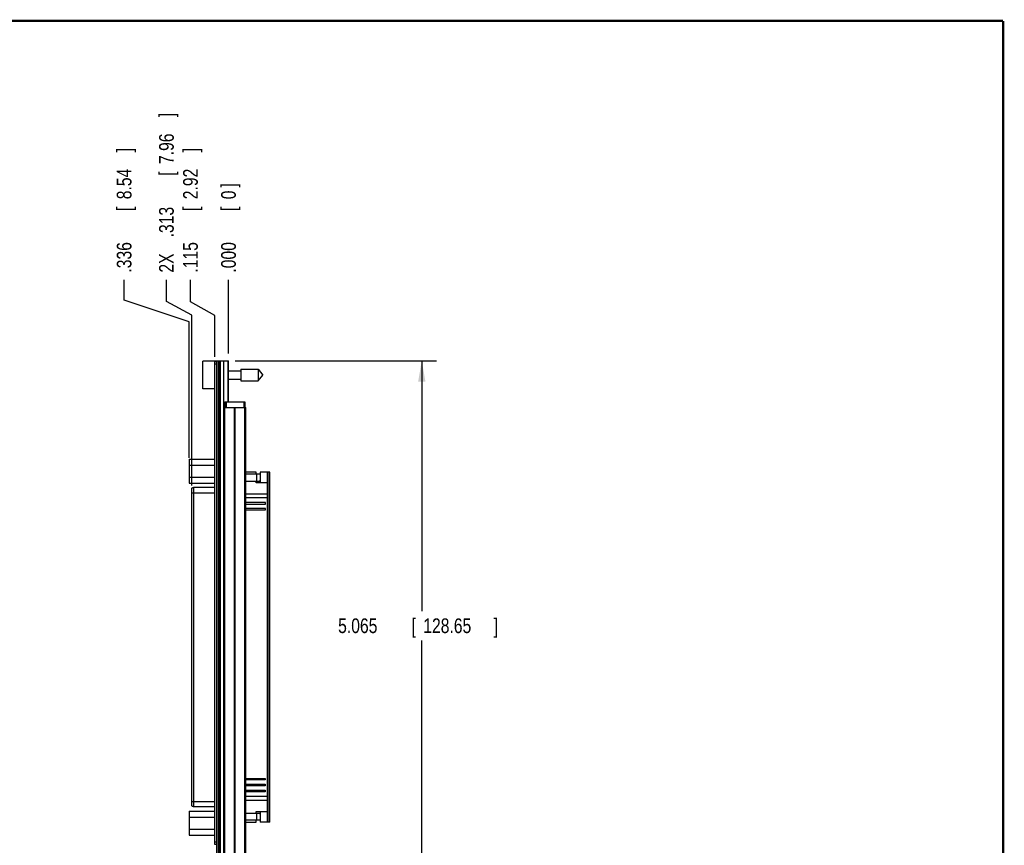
# Model space of a CAD drawing. Header units: inches. Extents: x 0.2 to 16.8, y 0.1 to 10.8.
# Tile 15 of 15: x 8.4 to 16.8, y 3.7 to 10.8. Entities that reach past the tile are written whole.
import ezdxf

# ---------------------------------------------------------------- set-up
doc = ezdxf.new("R2010")
doc.units = ezdxf.units.IN
doc.header["$LTSCALE"] = 0.935
doc.header["$MEASUREMENT"] = 0
doc.layers.get('0').update_dxf_attribs({"linetype": 'CONTINUOUS'})
doc.layers.add('DIMENSIONS', color=7, linetype='CONTINUOUS')
doc.styles.get("Standard").update_dxf_attribs({"font": 'txt', "width": 0.8})
doc.dimstyles.new('DIMSTYLE_1', dxfattribs={"dimtxt": 0.125, "dimasz": 0.18, "dimexe": 0.18, "dimexo": 0.0625, "dimgap": 0.09, "dimtad": 0, "dimtih": 1, "dimtoh": 1, "dimdec": 3, "dimzin": 4, "dimdsep": 46, "dimtxsty": 'STANDARD', "dimblk": '_FILLED', "dimblk1": '_FILLED', "dimblk2": '_FILLED', "dimcen": 0.09, "dimadec": 0, "dimazin": 0, "dimtp": 0.001, "dimtm": 0.001, "dimtfac": 1, "dimtdec": 3, "dimtofl": 0, "dimtmove": 0, "dimatfit": 3, "dimldrblk": '_FILLED', "dimfxl": 1, "dimtolj": 1, "dimtzin": 4, "dimarcsym": 0})
doc.dimstyles.new('DIMSTYLE_2', dxfattribs={"dimtxt": 0.125, "dimasz": 0.18, "dimexe": 0.18, "dimexo": 0.0625, "dimgap": 0.09, "dimtad": 0, "dimtih": 1, "dimtoh": 1, "dimdec": 3, "dimzin": 4, "dimdsep": 46, "dimtxsty": 'STANDARD', "dimblk": '_FILLED', "dimblk1": '_FILLED', "dimblk2": '_FILLED', "dimcen": 0.09, "dimadec": 0, "dimazin": 0, "dimtp": 0.001, "dimtm": 0.001, "dimtfac": 1, "dimtdec": 3, "dimtofl": 0, "dimtmove": 0, "dimatfit": 3, "dimldrblk": '_FILLED', "dimfxl": 1, "dimtolj": 1, "dimtzin": 4, "dimarcsym": 0})

# ---------------------------------------------------------------- blocks, each defined once
blk = doc.blocks.new('_FILLED')
at = {"color": 0, "linetype": 'BYBLOCK'}
blk.add_solid([(0, 0), (-1, 0.174), (-1, -0.174)], dxfattribs=at)
blk = doc.blocks.new('*D0')
at = {"layer": 'DIMENSIONS', "color": 2, "linetype": 'CONTINUOUS'}
for p, q in [((10.2107, 7.864), (11.9242, 7.864)), ((11.7992, 7.864), (11.7992, 5.7313)), ((11.7992, 2.7991), (11.7992, 5.4813)), ((10.2157, 2.7991), (11.9242, 2.7991))]:
    blk.add_line(p, q, dxfattribs=at)
at = {"layer": 'DIMENSIONS', "color": 2, "linetype": 'CONTINUOUS', "xscale": 0.18, "yscale": 0.18, "zscale": 0.18}
for p, rotation in [((11.7992, 7.864), 90), ((11.7992, 2.7991), 270)]:
    blk.add_blockref('_FILLED', p, dxfattribs=dict(at, rotation=rotation))
at = {"layer": 'DIMENSIONS', "color": 2, "linetype": 'CONTINUOUS', "width": 0.8}
for s, p in [('5.065', (11.0867, 5.5438)), ('[', (11.7117, 5.5438)), ('128.65', (11.8117, 5.5438)), (']', (12.4117, 5.5438))]:
    blk.add_text(s, height=0.125, dxfattribs=at).set_placement(p)
blk = doc.blocks.new('*D1')
at = {"layer": 'DIMENSIONS', "color": 2, "linetype": 'CONTINUOUS'}
for p, q in [((9.8291, 8.3643), (9.8291, 8.5515)), ((10.0382, 8.2483), (9.8291, 8.3643)), ((10.0382, 7.8965), (10.0382, 8.2483))]:
    blk.add_line(p, q, dxfattribs=at)
at = {"layer": 'DIMENSIONS', "color": 2, "linetype": 'CONTINUOUS', "width": 0.8}
for s, p in [(']', (9.8916, 9.639)), ('2.92', (9.8916, 9.239)), ('[', (9.8916, 9.139)), ('.115', (9.8916, 8.614))]:
    blk.add_text(s, height=0.125, rotation=90, dxfattribs=at).set_placement(p)
blk = doc.blocks.new('*D2')
at = {"layer": 'DIMENSIONS', "color": 2, "linetype": 'CONTINUOUS'}
for p, q in [((9.2644, 8.3791), (9.2644, 8.5515)), ((9.8169, 8.196), (9.2644, 8.3791)), ((9.8169, 7.0377), (9.8169, 8.196))]:
    blk.add_line(p, q, dxfattribs=at)
at = {"layer": 'DIMENSIONS', "color": 2, "linetype": 'CONTINUOUS', "width": 0.8}
for s, p in [(']', (9.3269, 9.639)), ('8.54', (9.3269, 9.239)), ('[', (9.3269, 9.139)), ('.336', (9.3269, 8.614))]:
    blk.add_text(s, height=0.125, rotation=90, dxfattribs=at).set_placement(p)
blk = doc.blocks.new('*D3')
at = {"layer": 'DIMENSIONS', "color": 2, "linetype": 'CONTINUOUS'}
blk.add_line((10.1532, 7.9265), (10.1532, 8.5515), dxfattribs=at)
at = {"layer": 'DIMENSIONS', "color": 2, "linetype": 'CONTINUOUS', "width": 0.8}
for s, p in [(']', (10.2157, 9.339)), ('0', (10.2157, 9.239)), ('[', (10.2157, 9.139)), ('.000', (10.2157, 8.614))]:
    blk.add_text(s, height=0.125, rotation=90, dxfattribs=at).set_placement(p)
blk = doc.blocks.new('*D13')
at = {"layer": 'DIMENSIONS', "color": 2, "linetype": 'CONTINUOUS'}
for p, q in [((9.6245, 8.3669), (9.6245, 8.5515)), ((9.8397, 8.2509), (9.6245, 8.3669)), ((9.8397, 6.8015), (9.8397, 8.2509))]:
    blk.add_line(p, q, dxfattribs=at)
at = {"layer": 'DIMENSIONS', "color": 2, "linetype": 'CONTINUOUS', "width": 0.8}
for s, p in [(']', (9.687, 9.939)), ('7.96', (9.687, 9.539)), ('[', (9.687, 9.439)), ('.313', (9.687, 8.914)), ('2X ', (9.687, 8.614))]:
    blk.add_text(s, height=0.125, rotation=90, dxfattribs=at).set_placement(p)

msp = doc.modelspace()

# ---------------------------------------------------------------- linework, layer by layer
at = {"color": 7, "linetype": 'CONTINUOUS'}
for p, q in [((9.9332, 7.6235), (9.9332, 7.8605)), ((10.0532, 7.8605), (9.9332, 7.8605)), ((10.0382, 3.744), (10.0382, 7.854)), ((10.0532, 7.854), (10.0382, 7.854)), ((10.0532, 7.834), (10.0382, 7.834)), ((10.0532, 3.421), (10.0532, 7.864)), ((10.0532, 7.864), (10.1532, 7.864)), ((10.0652, 7.864), (10.0652, 3.421)), ((10.0712, 7.864), (10.0712, 3.421)), ((10.0832, 7.864), (10.0832, 3.421)), ((10.1124, 3.421), (10.1124, 7.864)), ((10.1482, 7.864), (10.1482, 7.514)), ((10.1532, 7.514), (10.1532, 7.864)), ((9.9332, 7.7558), (9.9311, 7.7558)), ((9.9311, 7.7283), (9.9332, 7.7283)), ((10.1532, 7.7771), (10.2569, 7.7771)), ((10.2569, 7.7913), (10.2569, 7.6928)), ((10.2569, 7.7913), (10.4049, 7.7913)), ((10.4049, 7.7913), (10.4049, 7.6928)), ((10.4049, 7.7913), (10.4462, 7.742)), ((10.4049, 7.6928), (10.4462, 7.742)), ((10.1532, 7.707), (10.2569, 7.707)), ((10.2569, 7.6928), (10.4049, 7.6928)), ((10.0382, 7.6235), (9.9332, 7.6235)), ((10.1142, 3.464), (10.1142, 7.464)), ((10.1142, 7.464), (10.3022, 7.464)), ((10.1231, 3.464), (10.1231, 7.464)), ((10.1232, 7.514), (10.1232, 7.464)), ((10.1232, 7.514), (10.2932, 7.514)), ((10.1332, 7.514), (10.1332, 7.464)), ((10.1532, 7.5295), (10.1482, 7.5295)), ((10.205, 3.464), (10.205, 7.464)), ((10.2113, 3.464), (10.2113, 7.464)), ((10.2832, 7.514), (10.2832, 7.464)), ((10.2932, 7.514), (10.2932, 7.464)), ((10.2932, 3.464), (10.2932, 7.464)), ((10.3022, 3.464), (10.3022, 7.464)), ((9.8169, 7.0264), (9.8169, 6.8218)), ((9.8169, 7.0264), (10.0382, 7.0264)), ((9.8169, 6.9752), (10.0382, 6.9752)), ((10.3887, 6.9145), (10.3022, 6.9145)), ((10.4217, 6.8985), (10.3022, 6.8985)), ((10.3887, 6.8985), (10.3887, 6.9145)), ((10.3947, 6.8385), (10.3947, 6.8985)), ((10.4217, 6.8985), (10.4217, 6.8385)), ((10.4237, 6.9145), (10.4237, 6.8245)), ((10.5057, 6.9145), (10.4237, 6.9145)), ((10.4856, 3.9345), (10.4857, 6.9145)), ((10.4981, 3.9345), (10.4982, 6.9145)), ((10.5056, 3.9345), (10.5057, 6.9145)), ((9.8169, 6.8729), (10.0382, 6.8729)), ((9.8169, 6.8218), (10.0382, 6.8218)), ((10.3022, 6.8385), (10.4229, 6.8385)), ((10.3887, 6.8245), (10.3887, 6.8385)), ((10.4857, 6.8245), (10.3887, 6.8245)), ((10.4229, 6.8465), (10.4237, 6.8475)), ((10.4229, 6.8385), (10.4229, 6.8465)), ((9.8396, 4.08), (9.8397, 6.769)), ((9.8397, 6.739), (10.0382, 6.739)), ((9.8547, 6.784), (9.8546, 4.065)), ((10.0382, 6.784), (9.8547, 6.784)), ((10.3022, 6.7295), (10.4857, 6.7295)), ((10.4857, 6.6945), (10.3022, 6.6945)), ((10.4682, 6.656), (10.3022, 6.656)), ((10.3022, 6.643), (10.4682, 6.643)), ((10.4682, 6.643), (10.4682, 6.656)), ((10.4682, 6.606), (10.3022, 6.606)), ((10.3022, 6.593), (10.4682, 6.593)), ((10.4682, 6.593), (10.4682, 6.606)), ((10.3022, 4.306), (10.4656, 4.306)), ((10.4656, 4.293), (10.3022, 4.293)), ((10.4656, 4.306), (10.4656, 4.293)), ((10.3022, 4.256), (10.4656, 4.256)), ((10.4656, 4.243), (10.3022, 4.243)), ((10.3022, 4.206), (10.4656, 4.206)), ((10.4656, 4.193), (10.3022, 4.193)), ((10.4656, 4.256), (10.4656, 4.243)), ((10.4656, 4.206), (10.4656, 4.193)), ((9.8396, 4.11), (10.0382, 4.11)), ((10.3022, 4.1545), (10.4856, 4.1545)), ((10.3022, 4.1195), (10.4856, 4.1195)), ((9.8169, 4.0264), (10.0382, 4.0264)), ((9.8169, 4.0264), (9.8169, 3.8218)), ((9.8546, 4.065), (9.8517, 4.0653)), ((10.0382, 4.065), (9.8546, 4.065)), ((9.8169, 3.9752), (10.0382, 3.9752)), ((10.3022, 4.0105), (10.4229, 4.0105)), ((10.4216, 3.9505), (10.3022, 3.9505)), ((10.3886, 4.0245), (10.4856, 4.0245)), ((10.3886, 4.0105), (10.3886, 4.0245)), ((10.3886, 3.9345), (10.3886, 3.9505)), ((10.3946, 3.9505), (10.3946, 4.0105)), ((10.4216, 4.0105), (10.4216, 3.9505)), ((10.4229, 4.0025), (10.4229, 4.0105)), ((10.4236, 4.0014), (10.4229, 4.0025)), ((10.4236, 4.0245), (10.4236, 3.9345)), ((9.8169, 3.8729), (10.0382, 3.8729)), ((10.3022, 3.9345), (10.3886, 3.9345)), ((10.5056, 3.9345), (10.4236, 3.9345)), ((9.8169, 3.8218), (10.0382, 3.8218)), ((10.0532, 3.764), (10.0382, 3.764)), ((10.0532, 3.744), (10.0382, 3.744))]:
    msp.add_line(p, q, dxfattribs=at)
at = {"color": 7, "linetype": 'CONTINUOUS', "const_width": 0.02}
for points in [[(16.75, 10.7586), (0.25, 10.7586)], [(16.75, 0.2586), (16.75, 10.7586)]]:
    msp.add_lwpolyline(points, dxfattribs=at)
at = {"color": 7, "linetype": 'CONTINUOUS'}
for start, end in [(172.94319, 177.47432), (182.52568, 187.0613)]:
    msp.add_arc((10.2435, 7.742), 0.3127, start, end, dxfattribs=at)
for points, knots in [([(9.8397, 6.769), (9.8397, 6.7709), (9.8405, 6.7749), (9.8438, 6.7799), (9.8488, 6.7832), (9.8528, 6.784), (9.8547, 6.784)], [0, 0, 0, 0, 0.251307, 0.501613, 0.751009, 1, 1, 1, 1]), ([(9.8517, 4.0653), (9.8507, 4.0655), (9.8479, 4.0663), (9.8438, 4.0691), (9.8404, 4.0741), (9.8396, 4.0781), (9.8396, 4.08)], [0, 0, 0, 0, 0.142383, 0.427819, 0.713493, 1, 1, 1, 1])]:
    msp.add_open_spline(points, degree=3, knots=knots, dxfattribs=at)

# ---------------------------------------------------------------- dimensions: what is measured, and where the dimension line sits
at = {"layer": 'DIMENSIONS', "color": 2, "linetype": 'CONTINUOUS'}
dim = msp.add_ordinate_dim(feature_location=(9.8397, 6.80149), offset=(-0.21519, 1.75005), dtype=0, origin=(10.15316, 7.86404), text='2X <>', dimstyle='DIMSTYLE_2', dxfattribs=at)
dim.commit()
dim.dimension.update_dxf_attribs({"geometry": '*D13', "text_midpoint": (9.62451, 9.32654)})
for feature_location, offset, dtype, origin, picture, middle in [((9.8169, 7.0377), (-0.5526, 1.5138), 0, (10.1532, 7.864), '*D2', (9.2644, 9.1765)), ((10.0381631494, 7.8965392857), (-0.2091053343, 0.655), 0, (10.1531631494, 7.8640392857), '*D1', (9.8290578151, 9.1765392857)), ((10.1531631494, 7.9265392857), (0, 0.625), 1, (10.1531631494, 7.8640392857), '*D3', (10.1531631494, 9.0265392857))]:
    dim = msp.add_ordinate_dim(feature_location=feature_location, offset=offset, dtype=dtype, origin=origin, dimstyle='DIMSTYLE_2', dxfattribs=at)
    dim.commit()
    dim.dimension.update_dxf_attribs({"geometry": picture, "text_midpoint": middle})
dim = msp.add_linear_dim(base=(11.7992, 7.864), p1=(10.2157, 2.7991), p2=(10.2107, 7.864), angle=90, dimstyle='DIMSTYLE_1', dxfattribs=at)
dim.commit()
dim.dimension.update_dxf_attribs({"geometry": '*D0', "text_midpoint": (11.7992, 5.6063), "dimtype": 160})

doc.saveas('drawing.dxf')
